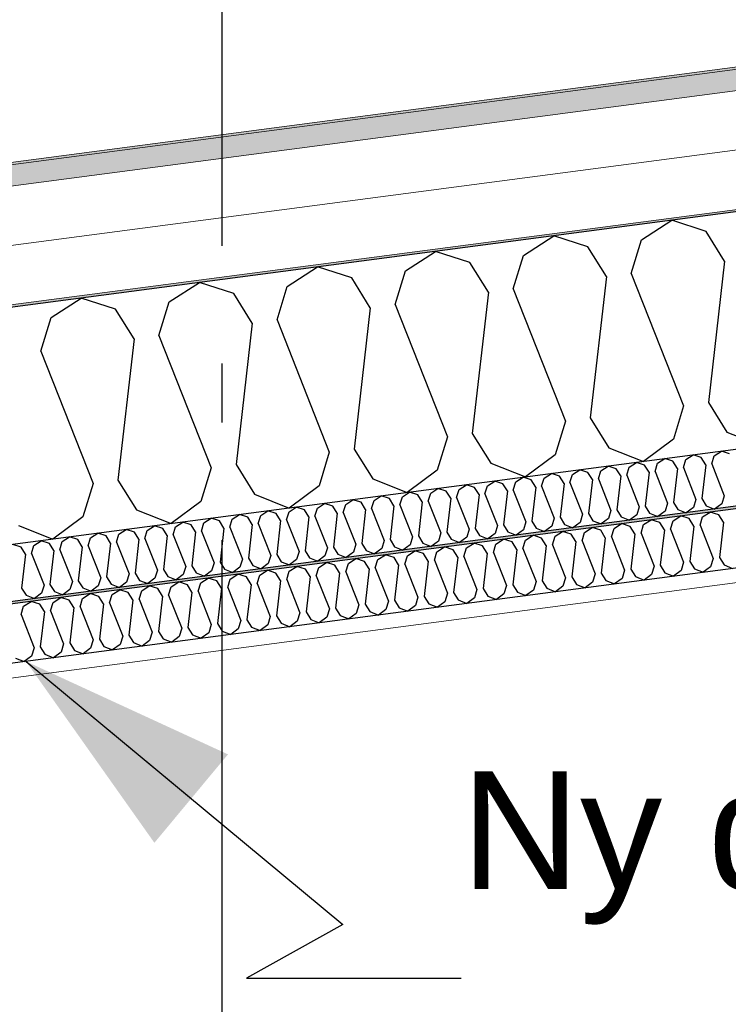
# Model space of a CAD drawing. Header units: millimetres. Extents: x -82116 to -57126, y -2070 to 13065.
# Tile 55 of 74: x -67645 to -67043, y 8221 to 9058. Entities that reach past the tile are written whole.
import ezdxf
from ezdxf.enums import TextEntityAlignment as Align

# ---------------------------------------------------------------- set-up
doc = ezdxf.new("R2010")
doc.units = ezdxf.units.MM
doc.header["$LTSCALE"] = 0.5
doc.header["$MEASUREMENT"] = 0
doc.linetypes.add('Akselinje', pattern=[1500, 1000, -200, 100, -200])
doc.linetypes.add('PLINE', pattern=[0])
doc.layers.add('236- Innvendig kledning og overflate(Nye konstruksjoner)', color=7, linetype='Continuous', lineweight=0)
doc.layers.add('262- Taktekking(Nye konstruksjoner)', color=7, linetype='Continuous', lineweight=0)
for name, color, linetype in [('256- Faste himlinger og overflatebehandling (Skravur)(Nye konstruksjoner)', 7, 'Continuous'), ('256- Faste himlinger og overflatebehandling(Nye konstruksjoner)', 7, 'Continuous'), ('261- Primærkonstruksjon (tak)', 7, 'Continuous'), ('261- Primærkonstruksjon (tak) (Skravur)', 7, 'Continuous'), ('262- Taktekking (Skravur)(Nye konstruksjoner)', 7, 'Continuous'), ('82-- Modullinjer', 7, 'Continuous'), ('832- Tekst bygning(Nye konstruksjoner)', 7, 'Continuous')]:
    doc.layers.add(name, color=color, linetype=linetype)
doc.styles.add('GENERATED_STYLE_1', font='arial.ttf')
doc.styles.add('GENERATED_STYLE_3', font='arial.ttf')
doc.dimstyles.new('GENERATED_STYLE__2', dxfattribs={"dimtxt": 0.18, "dimasz": 182.4, "dimexe": 0.18, "dimexo": 0.0625, "dimgap": 0, "dimtad": 0, "dimtih": 1, "dimtoh": 1, "dimdec": 4, "dimzin": 0, "dimdsep": 46, "dimcen": 0.09, "dimadec": 0, "dimazin": 0, "dimtfac": 1, "dimtdec": 4, "dimtmove": 0, "dimatfit": 3, "dimldrblk": 'ARROWHEAD_5', "dimfxl": 1, "dimtolj": 1, "dimtzin": 0, "dimarcsym": 0})

# ---------------------------------------------------------------- blocks, each defined once
blk = doc.blocks.new('*X4')
at = {"layer": '261- Primærkonstruksjon (tak) (Skravur)', "linetype": 'PLINE'}
for p, q in [((-67116.76, 8870.61), (-67091.07, 8887.18)), ((-67061.98, 8877.82), (-67091.07, 8887.18)), ((-67046.22, 8852.57), (-67061.98, 8877.82)), ((-67217.07, 8857.4), (-67191.38, 8873.97)), ((-67162.28, 8864.61), (-67191.38, 8873.97)), ((-67125.45, 8842.14), (-67116.76, 8870.61)), ((-67146.52, 8839.36), (-67162.28, 8864.61)), ((-67317.37, 8844.2), (-67291.69, 8860.77)), ((-67262.59, 8851.41), (-67291.69, 8860.77)), ((-67225.75, 8828.93), (-67217.07, 8857.4)), ((-67046.22, 8852.57), (-67059.98, 8732.42)), ((-67417.68, 8830.99), (-67391.99, 8847.56)), ((-67362.89, 8838.2), (-67391.99, 8847.56)), ((-67326.06, 8815.73), (-67317.37, 8844.2)), ((-67246.83, 8826.16), (-67262.59, 8851.41)), ((-67347.13, 8812.95), (-67362.89, 8838.2)), ((-67146.52, 8839.36), (-67160.29, 8719.22)), ((-67125.45, 8842.14), (-67081.06, 8729.65)), ((-67517.99, 8817.78), (-67492.3, 8834.35)), ((-67463.2, 8825), (-67492.3, 8834.35)), ((-67426.37, 8802.52), (-67417.68, 8830.99)), ((-67225.75, 8828.93), (-67181.36, 8716.44)), ((-67618.29, 8804.58), (-67592.61, 8821.15)), ((-67563.51, 8811.79), (-67592.61, 8821.15)), ((-67447.44, 8799.75), (-67463.2, 8825)), ((-67246.83, 8826.16), (-67260.59, 8706.01)), ((-67547.75, 8786.54), (-67563.51, 8811.79)), ((-67526.67, 8789.31), (-67517.99, 8817.78)), ((-67347.13, 8812.95), (-67360.9, 8692.81)), ((-67326.06, 8815.73), (-67281.67, 8703.24)), ((-67626.98, 8776.11), (-67618.29, 8804.58)), ((-67426.37, 8802.52), (-67381.97, 8690.03)), ((-67447.44, 8799.75), (-67461.21, 8679.6)), ((-67547.75, 8786.54), (-67561.51, 8666.4)), ((-67526.67, 8789.31), (-67482.28, 8676.83)), ((-67626.98, 8776.11), (-67582.59, 8663.62)), ((-67081.06, 8729.65), (-67089.74, 8701.18)), ((-67059.98, 8732.42), (-67044.22, 8707.17)), ((-67160.29, 8719.22), (-67144.53, 8693.97)), ((-67181.36, 8716.44), (-67190.05, 8687.97)), ((-67281.67, 8703.24), (-67290.36, 8674.77)), ((-67260.59, 8706.01), (-67244.83, 8680.76)), ((-67044.22, 8707.17), (-67014.82, 8695.49)), ((-67144.53, 8693.97), (-67115.12, 8682.29)), ((-67089.74, 8701.18), (-67115.12, 8682.29)), ((-67381.97, 8690.03), (-67390.66, 8661.56)), ((-67360.9, 8692.81), (-67345.14, 8667.55)), ((-67190.05, 8687.97), (-67215.43, 8669.08)), ((-67482.28, 8676.83), (-67490.97, 8648.36)), ((-67461.21, 8679.6), (-67445.45, 8654.35)), ((-67244.83, 8680.76), (-67215.43, 8669.08)), ((-67290.36, 8674.77), (-67315.74, 8655.87)), ((-67582.59, 8663.62), (-67591.27, 8635.15)), ((-67561.51, 8666.4), (-67545.75, 8641.14)), ((-67390.66, 8661.56), (-67416.04, 8642.67)), ((-67345.14, 8667.55), (-67315.74, 8655.87)), ((-67445.45, 8654.35), (-67416.04, 8642.67)), ((-67490.97, 8648.36), (-67516.35, 8629.46)), ((-67591.27, 8635.15), (-67616.65, 8616.26)), ((-67545.75, 8641.14), (-67516.35, 8629.46)), ((-67646.06, 8627.94), (-67616.65, 8616.26))]:
    blk.add_line(p, q, dxfattribs=at)
blk = doc.blocks.new('*X23')
at = {"layer": '256- Faste himlinger og overflatebehandling (Skravur)(Nye konstruksjoner)', "linetype": 'PLINE'}
for p, q in [((-67079.16, 8683.85), (-67072.99, 8687.83)), ((-67066.01, 8685.59), (-67072.99, 8687.83)), ((-67062.23, 8679.53), (-67066.01, 8685.59)), ((-67057.17, 8680.19), (-67055.08, 8687.02)), ((-67055.08, 8687.02), (-67048.92, 8691)), ((-67041.94, 8688.76), (-67048.92, 8691)), ((-67151.38, 8674.35), (-67145.21, 8678.32)), ((-67138.23, 8676.08), (-67145.21, 8678.32)), ((-67129.39, 8670.68), (-67127.31, 8677.52)), ((-67127.31, 8677.52), (-67121.14, 8681.49)), ((-67114.16, 8679.25), (-67121.14, 8681.49)), ((-67110.37, 8673.19), (-67114.16, 8679.25)), ((-67105.32, 8673.85), (-67103.23, 8680.69)), ((-67103.23, 8680.69), (-67097.07, 8684.66)), ((-67090.08, 8682.42), (-67097.07, 8684.66)), ((-67086.3, 8676.36), (-67090.08, 8682.42)), ((-67081.24, 8677.02), (-67079.16, 8683.85)), ((-67081.24, 8677.02), (-67070.59, 8650.02)), ((-67062.23, 8679.53), (-67065.53, 8650.69)), ((-67057.17, 8680.19), (-67046.52, 8653.19)), ((-67223.6, 8664.84), (-67217.43, 8668.82)), ((-67210.45, 8666.57), (-67217.43, 8668.82)), ((-67199.53, 8668.01), (-67193.36, 8671.98)), ((-67186.38, 8669.74), (-67193.36, 8671.98)), ((-67182.6, 8663.68), (-67186.38, 8669.74)), ((-67177.54, 8664.34), (-67175.45, 8671.18)), ((-67175.45, 8671.18), (-67169.29, 8675.15)), ((-67162.3, 8672.91), (-67169.29, 8675.15)), ((-67158.52, 8666.85), (-67162.3, 8672.91)), ((-67153.46, 8667.51), (-67151.38, 8674.35)), ((-67134.45, 8670.02), (-67138.23, 8676.08)), ((-67134.45, 8670.02), (-67137.75, 8641.18)), ((-67129.39, 8670.68), (-67118.74, 8643.69)), ((-67110.37, 8673.19), (-67113.68, 8644.35)), ((-67105.32, 8673.85), (-67094.66, 8646.86)), ((-67086.3, 8676.36), (-67089.6, 8647.52)), ((-67271.75, 8658.5), (-67265.58, 8662.48)), ((-67258.6, 8660.23), (-67265.58, 8662.48)), ((-67254.82, 8654.17), (-67258.6, 8660.23)), ((-67249.76, 8654.84), (-67247.67, 8661.67)), ((-67247.67, 8661.67), (-67241.51, 8665.65)), ((-67234.52, 8663.4), (-67241.51, 8665.65)), ((-67230.74, 8657.34), (-67234.52, 8663.4)), ((-67225.68, 8658.01), (-67223.6, 8664.84)), ((-67206.67, 8660.51), (-67210.45, 8666.57)), ((-67206.67, 8660.51), (-67209.97, 8631.67)), ((-67201.61, 8661.18), (-67199.53, 8668.01)), ((-67201.61, 8661.18), (-67190.96, 8634.18)), ((-67182.6, 8663.68), (-67185.9, 8634.84)), ((-67177.54, 8664.34), (-67166.88, 8637.35)), ((-67158.52, 8666.85), (-67161.83, 8638.01)), ((-67153.46, 8667.51), (-67142.81, 8640.52)), ((-67343.97, 8648.99), (-67337.8, 8652.97)), ((-67330.82, 8650.72), (-67337.8, 8652.97)), ((-67321.98, 8645.33), (-67319.89, 8652.16)), ((-67319.89, 8652.16), (-67313.73, 8656.14)), ((-67306.75, 8653.89), (-67313.73, 8656.14)), ((-67302.96, 8647.83), (-67306.75, 8653.89)), ((-67297.91, 8648.5), (-67295.82, 8655.33)), ((-67295.82, 8655.33), (-67289.66, 8659.31)), ((-67282.67, 8657.06), (-67289.66, 8659.31)), ((-67278.89, 8651), (-67282.67, 8657.06)), ((-67273.83, 8651.67), (-67271.75, 8658.5)), ((-67254.82, 8654.17), (-67258.12, 8625.34)), ((-67249.76, 8654.84), (-67239.1, 8627.84)), ((-67230.74, 8657.34), (-67234.05, 8628.51)), ((-67225.68, 8658.01), (-67215.03, 8631.01)), ((-67046.52, 8653.19), (-67048.6, 8646.36)), ((-67416.19, 8639.48), (-67410.02, 8643.46)), ((-67403.04, 8641.21), (-67410.02, 8643.46)), ((-67392.11, 8642.65), (-67385.95, 8646.63)), ((-67378.97, 8644.38), (-67385.95, 8646.63)), ((-67375.18, 8638.32), (-67378.97, 8644.38)), ((-67370.13, 8638.99), (-67368.04, 8645.82)), ((-67368.04, 8645.82), (-67361.88, 8649.8)), ((-67354.89, 8647.55), (-67361.88, 8649.8)), ((-67351.11, 8641.49), (-67354.89, 8647.55)), ((-67346.05, 8642.16), (-67343.97, 8648.99)), ((-67327.04, 8644.66), (-67330.82, 8650.72)), ((-67327.04, 8644.66), (-67330.34, 8615.83)), ((-67321.98, 8645.33), (-67311.32, 8618.33)), ((-67302.96, 8647.83), (-67306.27, 8619)), ((-67297.91, 8648.5), (-67287.25, 8621.5)), ((-67278.89, 8651), (-67282.19, 8622.17)), ((-67273.83, 8651.67), (-67263.18, 8624.67)), ((-67118.74, 8643.69), (-67120.82, 8636.85)), ((-67113.68, 8644.35), (-67109.9, 8638.29)), ((-67094.66, 8646.86), (-67096.75, 8640.02)), ((-67089.6, 8647.52), (-67085.82, 8641.46)), ((-67070.59, 8650.02), (-67072.67, 8643.19)), ((-67065.53, 8650.69), (-67061.75, 8644.63)), ((-67061.75, 8644.63), (-67054.69, 8641.83)), ((-67048.6, 8646.36), (-67054.69, 8641.83)), ((-67464.34, 8633.15), (-67458.17, 8637.12)), ((-67451.19, 8634.88), (-67458.17, 8637.12)), ((-67442.35, 8629.48), (-67440.26, 8636.31)), ((-67440.26, 8636.31), (-67434.1, 8640.29)), ((-67427.11, 8638.05), (-67434.1, 8640.29)), ((-67423.33, 8631.99), (-67427.11, 8638.05)), ((-67418.27, 8632.65), (-67416.19, 8639.48)), ((-67399.26, 8635.15), (-67403.04, 8641.21)), ((-67399.26, 8635.15), (-67402.56, 8606.32)), ((-67394.2, 8635.82), (-67392.11, 8642.65)), ((-67394.2, 8635.82), (-67383.55, 8608.82)), ((-67375.18, 8638.32), (-67378.49, 8609.49)), ((-67370.13, 8638.99), (-67359.47, 8611.99)), ((-67351.11, 8641.49), (-67354.41, 8612.66)), ((-67346.05, 8642.16), (-67335.4, 8615.16)), ((-67166.88, 8637.35), (-67168.97, 8630.51)), ((-67161.83, 8638.01), (-67158.04, 8631.95)), ((-67142.81, 8640.52), (-67144.89, 8633.68)), ((-67137.75, 8641.18), (-67133.97, 8635.12)), ((-67133.97, 8635.12), (-67126.91, 8632.32)), ((-67120.82, 8636.85), (-67126.91, 8632.32)), ((-67109.9, 8638.29), (-67102.84, 8635.49)), ((-67096.75, 8640.02), (-67102.84, 8635.49)), ((-67085.82, 8641.46), (-67078.77, 8638.66)), ((-67072.67, 8643.19), (-67078.77, 8638.66)), ((-67536.56, 8623.64), (-67530.39, 8627.61)), ((-67523.41, 8625.37), (-67530.39, 8627.61)), ((-67514.57, 8619.97), (-67512.48, 8626.81)), ((-67512.48, 8626.81), (-67506.32, 8630.78)), ((-67499.33, 8628.54), (-67506.32, 8630.78)), ((-67495.55, 8622.48), (-67499.33, 8628.54)), ((-67490.49, 8623.14), (-67488.41, 8629.98)), ((-67488.41, 8629.98), (-67482.24, 8633.95)), ((-67475.26, 8631.71), (-67482.24, 8633.95)), ((-67471.48, 8625.65), (-67475.26, 8631.71)), ((-67466.42, 8626.31), (-67464.34, 8633.15)), ((-67447.4, 8628.82), (-67451.19, 8634.88)), ((-67447.4, 8628.82), (-67450.71, 8599.98)), ((-67442.35, 8629.48), (-67431.69, 8602.48)), ((-67423.33, 8631.99), (-67426.63, 8603.15)), ((-67418.27, 8632.65), (-67407.62, 8605.65)), ((-67239.1, 8627.84), (-67241.19, 8621.01)), ((-67234.05, 8628.51), (-67230.26, 8622.44)), ((-67215.03, 8631.01), (-67217.12, 8624.18)), ((-67209.97, 8631.67), (-67206.19, 8625.61)), ((-67193.04, 8627.35), (-67199.13, 8622.81)), ((-67190.96, 8634.18), (-67193.04, 8627.35)), ((-67185.9, 8634.84), (-67182.12, 8628.78)), ((-67182.12, 8628.78), (-67175.06, 8625.98)), ((-67168.97, 8630.51), (-67175.06, 8625.98)), ((-67158.04, 8631.95), (-67150.99, 8629.15)), ((-67144.89, 8633.68), (-67150.99, 8629.15)), ((-67584.7, 8617.3), (-67578.54, 8621.28)), ((-67571.55, 8619.03), (-67578.54, 8621.28)), ((-67567.77, 8612.97), (-67571.55, 8619.03)), ((-67562.71, 8613.64), (-67560.63, 8620.47)), ((-67560.63, 8620.47), (-67554.46, 8624.44)), ((-67547.48, 8622.2), (-67554.46, 8624.44)), ((-67543.7, 8616.14), (-67547.48, 8622.2)), ((-67538.64, 8616.8), (-67536.56, 8623.64)), ((-67519.62, 8619.31), (-67523.41, 8625.37)), ((-67519.62, 8619.31), (-67522.93, 8590.47)), ((-67514.57, 8619.97), (-67503.91, 8592.98)), ((-67495.55, 8622.48), (-67498.86, 8593.64)), ((-67490.49, 8623.14), (-67479.84, 8596.15)), ((-67471.48, 8625.65), (-67474.78, 8596.81)), ((-67466.42, 8626.31), (-67455.77, 8599.32)), ((-67311.32, 8618.33), (-67313.41, 8611.5)), ((-67306.27, 8619), (-67302.48, 8612.94)), ((-67287.25, 8621.5), (-67289.34, 8614.67)), ((-67282.19, 8622.17), (-67278.41, 8616.11)), ((-67263.18, 8624.67), (-67265.26, 8617.84)), ((-67258.12, 8625.34), (-67254.34, 8619.28)), ((-67254.34, 8619.28), (-67247.28, 8616.47)), ((-67241.19, 8621.01), (-67247.28, 8616.47)), ((-67230.26, 8622.44), (-67223.21, 8619.64)), ((-67217.12, 8624.18), (-67223.21, 8619.64)), ((-67206.19, 8625.61), (-67199.13, 8622.81)), ((-67643.77, 8609.52), (-67650.76, 8611.77)), ((-67634.93, 8604.13), (-67632.85, 8610.96)), ((-67632.85, 8610.96), (-67626.69, 8614.94)), ((-67619.7, 8612.69), (-67626.69, 8614.94)), ((-67615.92, 8606.63), (-67619.7, 8612.69)), ((-67610.86, 8607.3), (-67608.78, 8614.13)), ((-67608.78, 8614.13), (-67602.61, 8618.11)), ((-67595.63, 8615.86), (-67602.61, 8618.11)), ((-67591.85, 8609.8), (-67595.63, 8615.86)), ((-67586.79, 8610.47), (-67584.7, 8617.3)), ((-67586.79, 8610.47), (-67576.13, 8583.47)), ((-67567.77, 8612.97), (-67571.08, 8584.13)), ((-67562.71, 8613.64), (-67552.06, 8586.64)), ((-67543.7, 8616.14), (-67547, 8587.3)), ((-67538.64, 8616.8), (-67527.99, 8589.81)), ((-67359.47, 8611.99), (-67361.56, 8605.16)), ((-67354.41, 8612.66), (-67350.63, 8606.6)), ((-67335.4, 8615.16), (-67337.48, 8608.33)), ((-67330.34, 8615.83), (-67326.56, 8609.77)), ((-67313.41, 8611.5), (-67319.5, 8606.96)), ((-67302.48, 8612.94), (-67295.43, 8610.13)), ((-67289.34, 8614.67), (-67295.43, 8610.13)), ((-67278.41, 8616.11), (-67271.35, 8613.3)), ((-67265.26, 8617.84), (-67271.35, 8613.3)), ((-67639.99, 8603.46), (-67643.77, 8609.52)), ((-67639.99, 8603.46), (-67643.3, 8574.63)), ((-67634.93, 8604.13), (-67624.28, 8577.13)), ((-67615.92, 8606.63), (-67619.22, 8577.8)), ((-67610.86, 8607.3), (-67600.21, 8580.3)), ((-67591.85, 8609.8), (-67595.15, 8580.97)), ((-67431.69, 8602.48), (-67433.78, 8595.65)), ((-67426.63, 8603.15), (-67422.85, 8597.09)), ((-67407.62, 8605.65), (-67409.7, 8598.82)), ((-67402.56, 8606.32), (-67398.78, 8600.26)), ((-67385.63, 8601.99), (-67391.72, 8597.46)), ((-67383.55, 8608.82), (-67385.63, 8601.99)), ((-67378.49, 8609.49), (-67374.71, 8603.43)), ((-67374.71, 8603.43), (-67367.65, 8600.63)), ((-67361.56, 8605.16), (-67367.65, 8600.63)), ((-67350.63, 8606.6), (-67343.57, 8603.79)), ((-67337.48, 8608.33), (-67343.57, 8603.79)), ((-67326.56, 8609.77), (-67319.5, 8606.96)), ((-67498.86, 8593.64), (-67495.07, 8587.58)), ((-67479.84, 8596.15), (-67481.92, 8589.31)), ((-67474.78, 8596.81), (-67471, 8590.75)), ((-67455.77, 8599.32), (-67457.85, 8592.48)), ((-67450.71, 8599.98), (-67446.93, 8593.92)), ((-67446.93, 8593.92), (-67439.87, 8591.12)), ((-67433.78, 8595.65), (-67439.87, 8591.12)), ((-67422.85, 8597.09), (-67415.79, 8594.29)), ((-67409.7, 8598.82), (-67415.79, 8594.29)), ((-67398.78, 8600.26), (-67391.72, 8597.46)), ((-67552.06, 8586.64), (-67554.14, 8579.81)), ((-67547, 8587.3), (-67543.22, 8581.24)), ((-67527.99, 8589.81), (-67530.07, 8582.97)), ((-67522.93, 8590.47), (-67519.15, 8584.41)), ((-67506, 8586.14), (-67512.09, 8581.61)), ((-67503.91, 8592.98), (-67506, 8586.14)), ((-67495.07, 8587.58), (-67488.02, 8584.78)), ((-67481.92, 8589.31), (-67488.02, 8584.78)), ((-67471, 8590.75), (-67463.94, 8587.95)), ((-67457.85, 8592.48), (-67463.94, 8587.95)), ((-67624.28, 8577.13), (-67626.37, 8570.3)), ((-67619.22, 8577.8), (-67615.44, 8571.74)), ((-67600.21, 8580.3), (-67602.29, 8573.47)), ((-67595.15, 8580.97), (-67591.37, 8574.9)), ((-67578.22, 8576.64), (-67584.31, 8572.1)), ((-67576.13, 8583.47), (-67578.22, 8576.64)), ((-67571.08, 8584.13), (-67567.29, 8578.07)), ((-67567.29, 8578.07), (-67560.24, 8575.27)), ((-67554.14, 8579.81), (-67560.24, 8575.27)), ((-67543.22, 8581.24), (-67536.16, 8578.44)), ((-67530.07, 8582.97), (-67536.16, 8578.44)), ((-67519.15, 8584.41), (-67512.09, 8581.61)), ((-67643.3, 8574.63), (-67639.51, 8568.57)), ((-67639.51, 8568.57), (-67632.46, 8565.76)), ((-67626.37, 8570.3), (-67632.46, 8565.76)), ((-67615.44, 8571.74), (-67608.38, 8568.93)), ((-67602.29, 8573.47), (-67608.38, 8568.93)), ((-67591.37, 8574.9), (-67584.31, 8572.1))]:
    blk.add_line(p, q, dxfattribs=at)
blk = doc.blocks.new('*X24')
at = {"layer": '256- Faste himlinger og overflatebehandling (Skravur)(Nye konstruksjoner)', "linetype": 'PLINE'}
for p, q in [((-67089.94, 8631.87), (-67083.52, 8636.01)), ((-67076.24, 8633.68), (-67083.52, 8636.01)), ((-67067.04, 8628.06), (-67064.86, 8635.17)), ((-67064.86, 8635.17), (-67058.44, 8639.32)), ((-67051.17, 8636.98), (-67058.44, 8639.32)), ((-67047.23, 8630.66), (-67051.17, 8636.98)), ((-67140.09, 8625.27), (-67133.67, 8629.41)), ((-67126.4, 8627.07), (-67133.67, 8629.41)), ((-67122.46, 8620.76), (-67126.4, 8627.07)), ((-67117.19, 8621.45), (-67115.02, 8628.57)), ((-67115.02, 8628.57), (-67108.6, 8632.71)), ((-67101.32, 8630.37), (-67108.6, 8632.71)), ((-67097.38, 8624.06), (-67101.32, 8630.37)), ((-67092.11, 8624.75), (-67089.94, 8631.87)), ((-67072.3, 8627.36), (-67076.24, 8633.68)), ((-67072.3, 8627.36), (-67075.75, 8597.33)), ((-67067.04, 8628.06), (-67055.94, 8599.93)), ((-67047.23, 8630.66), (-67050.67, 8600.63)), ((-67215.32, 8615.36), (-67208.9, 8619.51)), ((-67201.63, 8617.17), (-67208.9, 8619.51)), ((-67192.42, 8611.55), (-67190.25, 8618.67)), ((-67190.25, 8618.67), (-67183.83, 8622.81)), ((-67176.55, 8620.47), (-67183.83, 8622.81)), ((-67172.61, 8614.16), (-67176.55, 8620.47)), ((-67167.34, 8614.85), (-67165.17, 8621.97)), ((-67165.17, 8621.97), (-67158.75, 8626.11)), ((-67151.47, 8623.77), (-67158.75, 8626.11)), ((-67147.53, 8617.46), (-67151.47, 8623.77)), ((-67142.27, 8618.15), (-67140.09, 8625.27)), ((-67122.46, 8620.76), (-67125.9, 8590.72)), ((-67117.19, 8621.45), (-67106.09, 8593.33)), ((-67097.38, 8624.06), (-67100.82, 8594.02)), ((-67092.11, 8624.75), (-67081.01, 8596.63)), ((-67265.48, 8608.76), (-67259.06, 8612.9)), ((-67251.78, 8610.57), (-67259.06, 8612.9)), ((-67247.84, 8604.25), (-67251.78, 8610.57)), ((-67242.57, 8604.95), (-67240.4, 8612.06)), ((-67240.4, 8612.06), (-67233.98, 8616.21)), ((-67226.7, 8613.87), (-67233.98, 8616.21)), ((-67222.76, 8607.55), (-67226.7, 8613.87)), ((-67217.5, 8608.25), (-67215.32, 8615.36)), ((-67197.69, 8610.86), (-67201.63, 8617.17)), ((-67197.69, 8610.86), (-67201.13, 8580.82)), ((-67192.42, 8611.55), (-67181.32, 8583.43)), ((-67172.61, 8614.16), (-67176.05, 8584.12)), ((-67167.34, 8614.85), (-67156.24, 8586.73)), ((-67147.53, 8617.46), (-67150.98, 8587.42)), ((-67142.27, 8618.15), (-67131.17, 8590.03)), ((-67340.71, 8598.86), (-67334.29, 8603)), ((-67327.01, 8600.66), (-67334.29, 8603)), ((-67317.8, 8595.04), (-67315.63, 8602.16)), ((-67315.63, 8602.16), (-67309.21, 8606.3)), ((-67301.93, 8603.96), (-67309.21, 8606.3)), ((-67297.99, 8597.65), (-67301.93, 8603.96)), ((-67292.73, 8598.34), (-67290.55, 8605.46)), ((-67290.55, 8605.46), (-67284.13, 8609.6)), ((-67276.86, 8607.26), (-67284.13, 8609.6)), ((-67272.92, 8600.95), (-67276.86, 8607.26)), ((-67267.65, 8601.64), (-67265.48, 8608.76)), ((-67267.65, 8601.64), (-67256.55, 8573.52)), ((-67247.84, 8604.25), (-67251.28, 8574.22)), ((-67242.57, 8604.95), (-67231.47, 8576.82)), ((-67222.76, 8607.55), (-67226.21, 8577.52)), ((-67217.5, 8608.25), (-67206.4, 8580.13)), ((-67390.86, 8592.26), (-67384.44, 8596.4)), ((-67377.16, 8594.06), (-67384.44, 8596.4)), ((-67373.22, 8587.75), (-67377.16, 8594.06)), ((-67367.96, 8588.44), (-67365.78, 8595.56)), ((-67365.78, 8595.56), (-67359.36, 8599.7)), ((-67352.09, 8597.36), (-67359.36, 8599.7)), ((-67348.15, 8591.05), (-67352.09, 8597.36)), ((-67342.88, 8591.74), (-67340.71, 8598.86)), ((-67323.07, 8594.35), (-67327.01, 8600.66)), ((-67323.07, 8594.35), (-67326.51, 8564.31)), ((-67317.8, 8595.04), (-67306.7, 8566.92)), ((-67297.99, 8597.65), (-67301.44, 8567.61)), ((-67292.73, 8598.34), (-67281.63, 8570.22)), ((-67272.92, 8600.95), (-67276.36, 8570.91)), ((-67106.09, 8593.33), (-67108.26, 8586.21)), ((-67100.82, 8594.02), (-67096.88, 8587.71)), ((-67081.01, 8596.63), (-67083.19, 8589.51)), ((-67075.75, 8597.33), (-67071.81, 8591.01)), ((-67055.94, 8599.93), (-67058.11, 8592.82)), ((-67050.67, 8600.63), (-67046.73, 8594.31)), ((-67046.73, 8594.31), (-67039.38, 8591.39)), ((-67466.09, 8582.35), (-67459.67, 8586.49)), ((-67452.39, 8584.15), (-67459.67, 8586.49)), ((-67443.19, 8578.53), (-67441.01, 8585.65)), ((-67441.01, 8585.65), (-67434.59, 8589.79)), ((-67427.32, 8587.46), (-67434.59, 8589.79)), ((-67423.38, 8581.14), (-67427.32, 8587.46)), ((-67418.11, 8581.84), (-67415.94, 8588.95)), ((-67415.94, 8588.95), (-67409.52, 8593.1)), ((-67402.24, 8590.76), (-67409.52, 8593.1)), ((-67398.3, 8584.44), (-67402.24, 8590.76)), ((-67393.03, 8585.14), (-67390.86, 8592.26)), ((-67393.03, 8585.14), (-67381.93, 8557.02)), ((-67373.22, 8587.75), (-67376.67, 8557.71)), ((-67367.96, 8588.44), (-67356.86, 8560.32)), ((-67348.15, 8591.05), (-67351.59, 8561.01)), ((-67342.88, 8591.74), (-67331.78, 8563.62)), ((-67156.24, 8586.73), (-67158.42, 8579.61)), ((-67150.98, 8587.42), (-67147.04, 8581.11)), ((-67131.17, 8590.03), (-67133.34, 8582.91)), ((-67125.9, 8590.72), (-67121.96, 8584.41)), ((-67108.26, 8586.21), (-67114.61, 8581.49)), ((-67096.88, 8587.71), (-67089.53, 8584.79)), ((-67083.19, 8589.51), (-67089.53, 8584.79)), ((-67071.81, 8591.01), (-67064.45, 8588.09)), ((-67058.11, 8592.82), (-67064.45, 8588.09)), ((-67541.32, 8572.45), (-67534.9, 8576.59)), ((-67527.62, 8574.25), (-67534.9, 8576.59)), ((-67516.24, 8575.75), (-67509.82, 8579.89)), ((-67502.55, 8577.55), (-67509.82, 8579.89)), ((-67498.61, 8571.24), (-67502.55, 8577.55)), ((-67493.34, 8571.93), (-67491.17, 8579.05)), ((-67491.17, 8579.05), (-67484.75, 8583.19)), ((-67477.47, 8580.85), (-67484.75, 8583.19)), ((-67473.53, 8574.54), (-67477.47, 8580.85)), ((-67468.26, 8575.23), (-67466.09, 8582.35)), ((-67448.45, 8577.84), (-67452.39, 8584.15)), ((-67448.45, 8577.84), (-67451.9, 8547.8)), ((-67443.19, 8578.53), (-67432.09, 8550.41)), ((-67423.38, 8581.14), (-67426.82, 8551.11)), ((-67418.11, 8581.84), (-67407.01, 8553.71)), ((-67398.3, 8584.44), (-67401.74, 8554.41)), ((-67231.47, 8576.82), (-67233.65, 8569.71)), ((-67226.21, 8577.52), (-67222.27, 8571.2)), ((-67206.4, 8580.13), (-67208.57, 8573.01)), ((-67201.13, 8580.82), (-67197.19, 8574.51)), ((-67181.32, 8583.43), (-67183.49, 8576.31)), ((-67176.05, 8584.12), (-67172.11, 8577.81)), ((-67172.11, 8577.81), (-67164.76, 8574.89)), ((-67158.42, 8579.61), (-67164.76, 8574.89)), ((-67147.04, 8581.11), (-67139.68, 8578.19)), ((-67133.34, 8582.91), (-67139.68, 8578.19)), ((-67121.96, 8584.41), (-67114.61, 8581.49)), ((-67591.47, 8565.84), (-67585.05, 8569.99)), ((-67577.78, 8567.65), (-67585.05, 8569.99)), ((-67568.57, 8562.03), (-67566.4, 8569.15)), ((-67566.4, 8569.15), (-67559.98, 8573.29)), ((-67552.7, 8570.95), (-67559.98, 8573.29)), ((-67548.76, 8564.64), (-67552.7, 8570.95)), ((-67543.49, 8565.33), (-67541.32, 8572.45)), ((-67523.68, 8567.94), (-67527.62, 8574.25)), ((-67518.42, 8568.63), (-67516.24, 8575.75)), ((-67518.42, 8568.63), (-67507.32, 8540.51)), ((-67498.61, 8571.24), (-67502.05, 8541.2)), ((-67493.34, 8571.93), (-67482.24, 8543.81)), ((-67473.53, 8574.54), (-67476.97, 8544.5)), ((-67468.26, 8575.23), (-67457.16, 8547.11)), ((-67281.63, 8570.22), (-67283.8, 8563.1)), ((-67276.36, 8570.91), (-67272.42, 8564.6)), ((-67256.55, 8573.52), (-67258.72, 8566.4)), ((-67251.28, 8574.22), (-67247.34, 8567.9)), ((-67233.65, 8569.71), (-67239.99, 8564.98)), ((-67222.27, 8571.2), (-67214.91, 8568.28)), ((-67208.57, 8573.01), (-67214.91, 8568.28)), ((-67197.19, 8574.51), (-67189.84, 8571.59)), ((-67183.49, 8576.31), (-67189.84, 8571.59)), ((-67641.63, 8559.24), (-67635.2, 8563.38)), ((-67627.93, 8561.04), (-67635.2, 8563.38)), ((-67623.99, 8554.73), (-67627.93, 8561.04)), ((-67618.72, 8555.42), (-67616.55, 8562.54)), ((-67616.55, 8562.54), (-67610.13, 8566.68)), ((-67602.85, 8564.35), (-67610.13, 8566.68)), ((-67598.91, 8558.03), (-67602.85, 8564.35)), ((-67593.64, 8558.73), (-67591.47, 8565.84)), ((-67573.84, 8561.33), (-67577.78, 8567.65)), ((-67573.84, 8561.33), (-67577.28, 8531.3)), ((-67568.57, 8562.03), (-67557.47, 8533.91)), ((-67548.76, 8564.64), (-67552.2, 8534.6)), ((-67543.49, 8565.33), (-67532.39, 8537.21)), ((-67523.68, 8567.94), (-67527.13, 8537.9)), ((-67356.86, 8560.32), (-67359.03, 8553.2)), ((-67351.59, 8561.01), (-67347.65, 8554.7)), ((-67331.78, 8563.62), (-67333.95, 8556.5)), ((-67326.51, 8564.31), (-67322.57, 8558)), ((-67308.88, 8559.8), (-67315.22, 8555.08)), ((-67306.7, 8566.92), (-67308.88, 8559.8)), ((-67301.44, 8567.61), (-67297.5, 8561.3)), ((-67297.5, 8561.3), (-67290.14, 8558.38)), ((-67283.8, 8563.1), (-67290.14, 8558.38)), ((-67272.42, 8564.6), (-67265.07, 8561.68)), ((-67258.72, 8566.4), (-67265.07, 8561.68)), ((-67247.34, 8567.9), (-67239.99, 8564.98)), ((-67643.8, 8552.12), (-67641.63, 8559.24)), ((-67643.8, 8552.12), (-67632.7, 8524)), ((-67623.99, 8554.73), (-67627.43, 8524.7)), ((-67618.72, 8555.42), (-67607.62, 8527.3)), ((-67598.91, 8558.03), (-67602.35, 8528)), ((-67593.64, 8558.73), (-67582.55, 8530.6)), ((-67407.01, 8553.71), (-67409.18, 8546.6)), ((-67401.74, 8554.41), (-67397.8, 8548.09)), ((-67381.93, 8557.02), (-67384.11, 8549.9)), ((-67376.67, 8557.71), (-67372.73, 8551.4)), ((-67372.73, 8551.4), (-67365.37, 8548.48)), ((-67359.03, 8553.2), (-67365.37, 8548.48)), ((-67347.65, 8554.7), (-67340.3, 8551.78)), ((-67333.95, 8556.5), (-67340.3, 8551.78)), ((-67322.57, 8558), (-67315.22, 8555.08)), ((-67482.24, 8543.81), (-67484.41, 8536.69)), ((-67476.97, 8544.5), (-67473.03, 8538.19)), ((-67457.16, 8547.11), (-67459.34, 8539.99)), ((-67451.9, 8547.8), (-67447.96, 8541.49)), ((-67434.26, 8543.3), (-67440.6, 8538.57)), ((-67432.09, 8550.41), (-67434.26, 8543.3)), ((-67426.82, 8551.11), (-67422.88, 8544.79)), ((-67422.88, 8544.79), (-67415.53, 8541.87)), ((-67409.18, 8546.6), (-67415.53, 8541.87)), ((-67397.8, 8548.09), (-67390.45, 8545.17)), ((-67384.11, 8549.9), (-67390.45, 8545.17)), ((-67552.2, 8534.6), (-67548.26, 8528.29)), ((-67532.39, 8537.21), (-67534.57, 8530.09)), ((-67527.13, 8537.9), (-67523.19, 8531.59)), ((-67507.32, 8540.51), (-67509.49, 8533.39)), ((-67502.05, 8541.2), (-67498.11, 8534.89)), ((-67498.11, 8534.89), (-67490.76, 8531.97)), ((-67484.41, 8536.69), (-67490.76, 8531.97)), ((-67473.03, 8538.19), (-67465.68, 8535.27)), ((-67459.34, 8539.99), (-67465.68, 8535.27)), ((-67447.96, 8541.49), (-67440.6, 8538.57)), ((-67607.62, 8527.3), (-67609.8, 8520.19)), ((-67602.35, 8528), (-67598.41, 8521.68)), ((-67582.55, 8530.6), (-67584.72, 8523.49)), ((-67577.28, 8531.3), (-67573.34, 8524.99)), ((-67559.64, 8526.79), (-67565.99, 8522.06)), ((-67557.47, 8533.91), (-67559.64, 8526.79)), ((-67548.26, 8528.29), (-67540.91, 8525.37)), ((-67534.57, 8530.09), (-67540.91, 8525.37)), ((-67523.19, 8531.59), (-67515.83, 8528.67)), ((-67509.49, 8533.39), (-67515.83, 8528.67)), ((-67632.7, 8524), (-67634.87, 8516.88)), ((-67627.43, 8524.7), (-67623.49, 8518.38)), ((-67623.49, 8518.38), (-67616.14, 8515.46)), ((-67609.8, 8520.19), (-67616.14, 8515.46)), ((-67598.41, 8521.68), (-67591.06, 8518.76)), ((-67584.72, 8523.49), (-67591.06, 8518.76)), ((-67573.34, 8524.99), (-67565.99, 8522.06)), ((-67648.57, 8515.08), (-67641.22, 8512.16)), ((-67634.87, 8516.88), (-67641.22, 8512.16))]:
    blk.add_line(p, q, dxfattribs=at)
blk = doc.blocks.new('Standard grid marker[5]', base_point=(-67473.16, 12565.45))
at = {"layer": '82-- Modullinjer', "linetype": 'Akselinje'}
blk.add_line((-67473.16, 12365.45), (-67473.16, 1550), dxfattribs=at)
at = {"layer": '82-- Modullinjer', "style": 'GENERATED_STYLE_1'}
for tag, p in [('AC_MarkerText_1_0', (-67473.16, 12902.95)), ('AC_MarkerText_1_1', (-67473.16, 1187.5))]:
    blk.add_attdef(tag, text='', height=175, rotation=360, dxfattribs=at).set_placement(p, align=Align.TOP_CENTER)
blk = doc.blocks.new('ARROWHEAD_5')
at = {"linetype": 'Continuous'}
blk.add_hatch(color=256, dxfattribs=at).paths.add_polyline_path([(-1, 0.2679), (0, 0), (-1, -0.2679)])
blk.add_line((0, 0), (-1, 0), dxfattribs=at)

msp = doc.modelspace()

# ---------------------------------------------------------------- hatches: boundary and pattern name
at = {"layer": '256- Faste himlinger og overflatebehandling (Skravur)(Nye konstruksjoner)', "linetype": 'Continuous'}
msp.add_hatch(color=256, dxfattribs=at).paths.add_polyline_path([(-68648.16, 8432.04), (-68648.16, 8430.03), (-64405.66, 8988.56), (-64405.66, 8990), (-64394.73, 8990), (-64343.16, 8996.79), (-64343.16, 8998.81)])
h = msp.add_hatch(dxfattribs=at)
h.set_pattern_fill('Gips', color=256, style=0, pattern_type=2)
h.set_pattern_definition([(7.5, (0, 0), (-11.3039, 85.86164), [0, -50]), (7.5, (19.13, 46.19), (-11.3039, 85.86164), [0, -50])])
h.paths.add_polyline_path([(-68648.16, 8366.99), (-64405.66, 8925.52), (-64405.66, 8938.13), (-68648.16, 8379.59)])
at = {"layer": '262- Taktekking (Skravur)(Nye konstruksjoner)', "linetype": 'Continuous'}
msp.add_hatch(color=256, dxfattribs=at).paths.add_polyline_path([(-78118.16, 7556.47), (-64162.31, 9393.79), (-64163.03, 9395.7), (-64163, 9395.72), (-73335.96, 8188.07), (-78118.16, 7558.49)])
h = msp.add_hatch(dxfattribs=at)
h.set_pattern_fill('Prikker_tett', color=256, style=0, pattern_type=2)
h.set_pattern_definition([(0, (0, 0), (0, 43.30127), [0, -25]), (0, (12.5, 21.65), (0, 43.30127), [0, -25])])
h.paths.add_polyline_path([(-78118.16, 7435.43), (-64143.16, 9275.28), (-64143.16, 9277.29), (-78118.16, 7437.45)])
at = {"layer": '262- Taktekking(Nye konstruksjoner)', "linetype": 'Continuous'}
msp.add_hatch(color=256, dxfattribs=at).paths.add_polyline_path([(-78118.16, 7538.31), (-64143.16, 9378.16), (-64143.16, 9396.3), (-64162.3, 9393.78), (-64162.31, 9393.79), (-78118.16, 7556.47)])

# ---------------------------------------------------------------- linework, layer by layer
at = {"layer": '236- Innvendig kledning og overflate(Nye konstruksjoner)', "linetype": 'PLINE'}
msp.add_line((-64343.16, 8933.75), (-68648.16, 8366.99), dxfattribs=at)
at = {"layer": '256- Faste himlinger og overflatebehandling(Nye konstruksjoner)', "linetype": 'PLINE'}
for p, q in [((-64343.16, 8998.81), (-68648.16, 8432.04)), ((-64343.16, 8996.79), (-68648.16, 8430.03)), ((-64343.16, 8946.36), (-68648.16, 8379.59))]:
    msp.add_line(p, q, dxfattribs=at)
at = {"layer": '261- Primærkonstruksjon (tak)', "linetype": 'PLINE'}
for p, q in [((-64193.16, 9268.69), (-77818.16, 7474.93)), ((-64343.16, 9047.22), (-68648.16, 8480.46))]:
    msp.add_line(p, q, dxfattribs=at)
at = {"layer": '262- Taktekking(Nye konstruksjoner)', "linetype": 'PLINE'}
for p, q in [((-64143.16, 9398.33), (-78118.16, 7558.49)), ((-64143.16, 9396.31), (-78118.16, 7556.47)), ((-64143.16, 9378.16), (-78118.16, 7538.31)), ((-64143.16, 9327.73), (-78118.16, 7487.88)), ((-64143.16, 9277.29), (-78118.16, 7437.45))]:
    msp.add_line(p, q, dxfattribs=at)

# ---------------------------------------------------------------- block references
at = {"layer": '256- Faste himlinger og overflatebehandling(Nye konstruksjoner)'}
for name in ['*X23', '*X24']:
    msp.add_blockref(name, (0, 0), dxfattribs=at)
at = {"layer": '261- Primærkonstruksjon (tak)'}
msp.add_blockref('*X4', (0, 0), dxfattribs=at)
at = {"layer": '82-- Modullinjer', "linetype": 'PLINE'}
msp.add_blockref('Standard grid marker[5]', (-67473.16, 12565.45), dxfattribs=at)

# ---------------------------------------------------------------- texts
at = {"layer": '832- Tekst bygning(Nye konstruksjoner)', "linetype": 'Continuous', "insert": (-67269.93, 8288.69), "char_height": 100, "attachment_point": 7, "style": 'GENERATED_STYLE_3'}
msp.add_mtext('\\A1;{\\pql;\\fArial|b0|i0|c0|p0;\\W1.000000;Ny dampsperre og isolering}', dxfattribs=at)

# ---------------------------------------------------------------- leaders
at = {"layer": '832- Tekst bygning(Nye konstruksjoner)', "linetype": 'PLINE', "annotation_type": 0, "has_hookline": 1, "hookline_direction": 0, "text_width": 1686.7}
msp.add_leader([(-67639.56, 8512.38), (-67370.45, 8288.69), (-67452.33, 8243.26), (-67269.93, 8243.26)], dimstyle='GENERATED_STYLE__2', dxfattribs=at)

doc.saveas('drawing.dxf')
